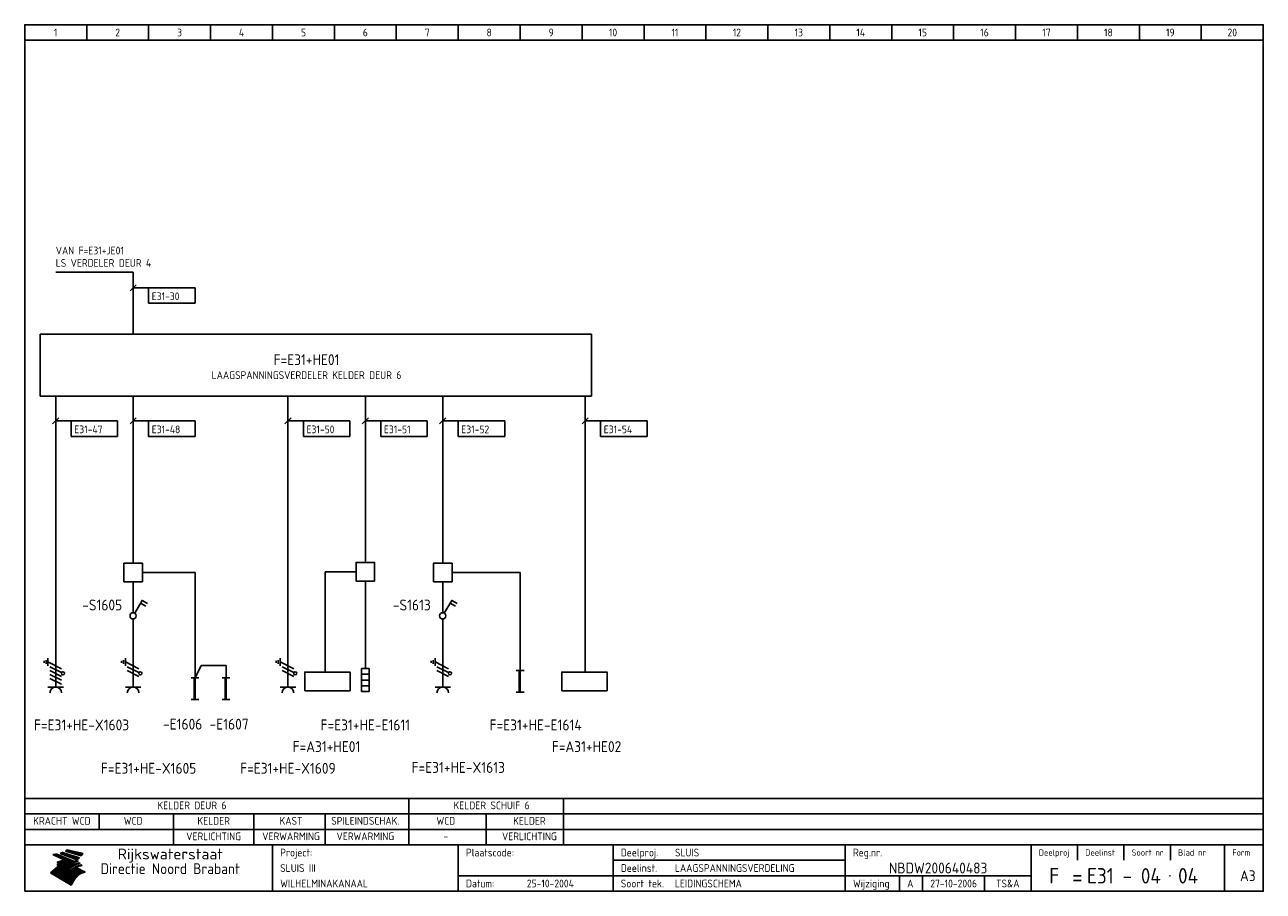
# Model space of a CAD drawing. Extents: x 10 to 410, y 10 to 290.
import ezdxf
from ezdxf.enums import TextEntityAlignment as Align

# ---------------------------------------------------------------- set-up
doc = ezdxf.new("R2010")
doc.units = 0
doc.header["$LTSCALE"] = 15
doc.header["$MEASUREMENT"] = 0
doc.layers.get('0').update_dxf_attribs({"linetype": 'CONTINUOUS'})
for name, color, linetype in [('0-25', 7, 'CONTINUOUS'), ('0-35', 2, 'CONTINUOUS'), ('0-50', 3, 'CONTINUOUS'), ('B-25', 7, 'CONTINUOUS'), ('B-35', 2, 'CONTINUOUS'), ('S-25', 7, 'CONTINUOUS')]:
    doc.layers.add(name, color=color, linetype=linetype)
doc.styles.add('ISO', font='iso.shx')
doc.styles.get("Standard").update_dxf_attribs({"font": 'iso.shx'})

# ---------------------------------------------------------------- blocks, each defined once
blk = doc.blocks.new('0303B2C')
at = {"layer": '0-25'}
for p, q in [((0, -10), (0, 0)), ((-3.75, -2.19), (-3.75, -1.56)), ((-3.12, -1.25), (-3.12, -2.5)), ((-2.5, -3.12), (-2.5, -0.62)), ((-2.5, -1.88), (1.88, -4.06)), ((-1.88, -3.44), (1.88, -5.31)), ((-1.88, -4.69), (1.88, -6.56)), ((-1.88, -5.94), (1.88, -7.81)), ((-1.88, -7.19), (1.88, -9.06)), ((-2.5, -10), (2.5, -10))]:
    blk.add_line(p, q, dxfattribs=at)
blk.add_circle((2.32, -5.54), 0.5, dxfattribs=at)
blk.add_arc((0, -11.88), 1.88, 0, 180, dxfattribs=at)
at = {"layer": '0-25', "style": 'ISO'}
blk.add_attdef('GR', (5, -15), '', height=2.5, dxfattribs=at)
at = {"layer": '0-35', "style": 'ISO'}
blk.add_attdef('KT', (5, -11), '', height=3.5, dxfattribs=at)
blk = doc.blocks.new('0301B5')
at = {"layer": 'S-25'}
for p, q in [((15, 0), (0, 0)), ((0, 0), (0, -5)), ((15, -5), (15, 0)), ((0, -5), (15, -5))]:
    blk.add_line(p, q, dxfattribs=at)
at = {"layer": 'B-25', "style": 'ISO'}
blk.add_attdef('KA', (1, -4), '', height=2.5, dxfattribs=at)
blk = doc.blocks.new('0303B4C')
at = {"layer": '0-25'}
for p, q in [((0, -10), (0, 0)), ((-3.75, -2.19), (-3.75, -1.56)), ((-3.12, -1.25), (-3.12, -2.5)), ((-2.5, -3.12), (-2.5, -0.62)), ((-2.5, -1.88), (1.88, -4.06)), ((-1.88, -3.44), (1.88, -5.31)), ((-1.88, -4.69), (1.88, -6.56)), ((-2.5, -10), (2.5, -10))]:
    blk.add_line(p, q, dxfattribs=at)
blk.add_circle((2.32, -5.54), 0.5, dxfattribs=at)
blk.add_arc((0, -11.88), 1.88, 0, 180, dxfattribs=at)
at = {"layer": '0-25', "style": 'ISO'}
blk.add_attdef('GR', (5, -15), '', height=2.5, dxfattribs=at)
at = {"layer": '0-35', "style": 'ISO'}
blk.add_attdef('KT', (5, -11), '', height=3.5, dxfattribs=at)
blk = doc.blocks.new('040112C')
at = {"layer": '0-25'}
for p, q in [((-1.25, -7.5), (-1.25, 0)), ((-1.25, 0), (1.25, 0)), ((1.25, 0), (1.25, -7.5)), ((-1.25, -1.875), (1.25, -1.875)), ((-1.25, -3.75), (1.25, -3.75)), ((-1.25, -5.625), (1.25, -5.625)), ((1.25, -7.5), (-1.25, -7.5))]:
    blk.add_line(p, q, dxfattribs=at)
at = {"layer": '0-25', "style": 'ISO'}
blk.add_attdef('OM1', (3, -8), '', height=2.5, dxfattribs=at)
at = {"layer": '0-35', "style": 'ISO'}
blk.add_attdef('KT', (3, -4), '', height=3.5, dxfattribs=at)
blk = doc.blocks.new('KADERA3')
at = {"layer": '0-25'}
for p, q in [((30, 285), (30, 290)), ((50, 285), (50, 290)), ((70, 285), (70, 290)), ((90, 285), (90, 290)), ((110, 285), (110, 290)), ((130, 285), (130, 290)), ((150, 285), (150, 290)), ((170, 285), (170, 290)), ((190, 285), (190, 290)), ((210, 285), (210, 290)), ((230, 285), (230, 290)), ((250, 285), (250, 290)), ((270, 285), (270, 290)), ((290, 285), (290, 290)), ((310, 285), (310, 290)), ((330, 285), (330, 290)), ((350, 285), (350, 290)), ((370, 285), (370, 290)), ((390, 285), (390, 290)), ((10, 285), (410, 285)), ((410, 35), (10, 35)), ((410, 30), (10, 30)), ((350, 25), (350, 20)), ((365, 25), (365, 20)), ((380, 25), (380, 20)), ((200, 20), (275, 20)), ((150, 15), (335, 15)), ((292.5, 15), (292.5, 10)), ((300, 15), (300, 10)), ((320, 15), (320, 10))]:
    blk.add_line(p, q, dxfattribs=at)
at = {"layer": '0-25', "color": 7}
for p, q in [((19.1, 21.89), (25.12, 19)), ((19.1, 21.89), (25.12, 19)), ((19.17, 21.86), (20.7, 21.86)), ((19.29, 21.8), (20.83, 21.8)), ((19.4, 21.75), (20.96, 21.75)), ((19.52, 21.69), (21.09, 21.69)), ((19.64, 21.63), (21.22, 21.63)), ((19.74, 21.92), (20.56, 21.92)), ((19.75, 21.58), (21.36, 21.58)), ((19.87, 21.52), (21.49, 21.52)), ((19.99, 21.47), (21.62, 21.47)), ((20.11, 21.41), (21.75, 21.41)), ((20.22, 21.35), (21.88, 21.35)), ((20.25, 21.97), (20.43, 21.97)), ((20.34, 21.3), (22.02, 21.3)), ((20.38, 21.99), (26.02, 19.59)), ((20.38, 21.99), (26.02, 19.59)), ((20.46, 21.24), (22.15, 21.24)), ((20.57, 21.18), (22.28, 21.18)), ((20.69, 21.13), (22.41, 21.13)), ((20.81, 21.07), (22.55, 21.07)), ((20.92, 21.02), (22.68, 21.02)), ((21.04, 20.96), (22.81, 20.96)), ((21.16, 20.9), (22.94, 20.9)), ((21.27, 20.85), (23.07, 20.85)), ((21.39, 20.79), (23.21, 20.79)), ((21.47, 22.25), (26.83, 20.19)), ((21.47, 22.25), (26.83, 20.19)), ((21.49, 22.25), (23.07, 22.25)), ((21.51, 20.73), (23.34, 20.73)), ((21.6, 22.2), (23.25, 22.2)), ((21.63, 20.68), (23.47, 20.68)), ((21.65, 22.31), (22.89, 22.31)), ((21.74, 20.62), (23.6, 20.62)), ((21.75, 22.14), (23.42, 22.14)), ((21.8, 22.37), (22.71, 22.37)), ((21.86, 20.57), (23.73, 20.57)), ((21.9, 22.08), (23.6, 22.08)), ((21.94, 22.42), (22.53, 22.42)), ((21.98, 20.51), (23.87, 20.51)), ((22.04, 22.03), (23.78, 22.03)), ((22.06, 22.48), (22.36, 22.48)), ((22.09, 20.45), (24, 20.45)), ((22.18, 22.53), (27.65, 20.8)), ((22.18, 22.53), (27.65, 20.8)), ((22.19, 21.97), (23.96, 21.97)), ((22.21, 20.4), (24.13, 20.4)), ((22.33, 20.34), (24.26, 20.34)), ((22.34, 21.92), (24.13, 21.92)), ((22.37, 20), (23.08, 20)), ((22.44, 20.28), (24.4, 20.28)), ((22.48, 21.86), (24.31, 21.86)), ((22.49, 20.06), (23.04, 20.06)), ((22.56, 20.23), (24.53, 20.23)), ((22.61, 20.12), (22.93, 20.12)), ((22.63, 21.8), (24.49, 21.8)), ((22.68, 20.17), (24.66, 20.17)), ((22.71, 20.17), (22.82, 20.17)), ((23.11, 20.02), (22.77, 20.2)), ((23.11, 20.02), (22.77, 20.2)), ((22.78, 21.75), (24.67, 21.75)), ((22.79, 20.12), (24.79, 20.12)), ((22.91, 20.06), (24.92, 20.06)), ((22.92, 21.69), (24.85, 21.69)), ((23.03, 20), (25.06, 20)), ((23.07, 21.63), (25.02, 21.63)), ((23.14, 22.99), (28.22, 21.46)), ((23.14, 22.99), (28.22, 21.46)), ((23.15, 22.98), (25.33, 22.98)), ((23.22, 21.58), (25.2, 21.58)), ((23.23, 23.04), (25.09, 23.04)), ((23.32, 23.1), (24.84, 23.1)), ((23.34, 22.93), (25.57, 22.93)), ((23.36, 21.52), (25.38, 21.52)), ((23.4, 23.15), (24.6, 23.15)), ((23.49, 23.21), (24.36, 23.21)), ((23.51, 21.47), (25.56, 21.47)), ((23.52, 22.87), (25.81, 22.87)), ((23.57, 23.27), (24.12, 23.27)), ((23.64, 23.32), (23.87, 23.32)), ((23.66, 21.41), (25.74, 21.41)), ((23.7, 23.36), (28.82, 22.17)), ((23.7, 23.36), (28.82, 22.17)), ((23.71, 22.82), (26.06, 22.82)), ((23.8, 21.35), (25.91, 21.35)), ((23.9, 22.76), (26.3, 22.76)), ((23.95, 21.3), (26.09, 21.3)), ((24.09, 22.7), (26.54, 22.7)), ((24.09, 21.24), (26.27, 21.24)), ((24.24, 21.18), (26.45, 21.18)), ((24.27, 22.65), (26.78, 22.65)), ((24.39, 21.13), (26.62, 21.13)), ((24.46, 22.59), (27.03, 22.59)), ((24.53, 21.07), (26.8, 21.07)), ((24.65, 22.53), (27.27, 22.53)), ((24.68, 21.02), (26.98, 21.02)), ((24.83, 20.96), (27.16, 20.96)), ((24.84, 22.48), (27.51, 22.48)), ((24.97, 20.9), (27.34, 20.9)), ((25.02, 22.42), (27.75, 22.42)), ((25.12, 20.85), (27.51, 20.85)), ((25.21, 22.37), (28, 22.37)), ((25.27, 20.79), (27.63, 20.79)), ((25.4, 22.31), (28.24, 22.31)), ((25.41, 20.73), (27.57, 20.73)), ((25.56, 20.68), (27.51, 20.68)), ((25.58, 22.25), (28.48, 22.25)), ((25.71, 20.62), (27.44, 20.62)), ((25.77, 22.2), (28.72, 22.2)), ((25.85, 20.57), (27.37, 20.57)), ((25.96, 22.14), (28.79, 22.14)), ((26, 20.51), (27.29, 20.51)), ((26.15, 22.08), (28.75, 22.08)), ((26.15, 20.45), (27.22, 20.45)), ((26.29, 20.4), (27.14, 20.4)), ((26.33, 22.03), (28.71, 22.03)), ((26.44, 20.34), (27.06, 20.34)), ((26.52, 21.97), (28.66, 21.97)), ((26.59, 20.28), (26.97, 20.28)), ((26.71, 21.92), (28.62, 21.92)), ((26.73, 20.23), (26.89, 20.23)), ((26.9, 21.86), (28.57, 21.86)), ((27.08, 21.8), (28.52, 21.8)), ((27.27, 21.75), (28.48, 21.75)), ((27.46, 21.69), (28.43, 21.69)), ((27.65, 21.63), (28.38, 21.63)), ((27.83, 21.58), (28.33, 21.58)), ((28.02, 21.52), (28.28, 21.52)), ((28.21, 21.47), (28.22, 21.47)), ((20.58, 17.88), (18.3, 16)), ((20.58, 17.88), (18.3, 16)), ((24.94, 11.97), (18.3, 16)), ((24.94, 11.97), (18.3, 16)), ((18.31, 16.01), (20.96, 16.01)), ((18.38, 16.07), (21.46, 16.07)), ((18.45, 16.12), (21.88, 16.12)), ((18.52, 16.18), (22.15, 16.18)), ((18.59, 16.23), (22.38, 16.23)), ((18.65, 16.29), (22.58, 16.29)), ((18.72, 16.35), (22.75, 16.35)), ((18.79, 16.4), (22.91, 16.4)), ((18.86, 16.46), (20.6, 16.46)), ((18.93, 16.52), (20.6, 16.52)), ((18.99, 16.57), (20.6, 16.57)), ((19.06, 16.63), (20.6, 16.63)), ((19.13, 16.68), (20.6, 16.68)), ((19.2, 16.74), (20.6, 16.74)), ((19.27, 16.8), (20.6, 16.8)), ((19.33, 16.85), (21.07, 16.85)), ((19.4, 16.91), (21.55, 16.91)), ((19.47, 16.97), (21.88, 16.97)), ((19.54, 17.02), (22.13, 17.02)), ((19.61, 17.08), (22.34, 17.08)), ((19.67, 17.13), (20.6, 17.13)), ((19.74, 17.19), (20.6, 17.19)), ((19.81, 17.25), (20.6, 17.25)), ((19.88, 17.3), (20.6, 17.3)), ((19.95, 17.36), (20.6, 17.36)), ((20.01, 17.42), (20.6, 17.42)), ((20.08, 17.47), (20.93, 17.47)), ((20.15, 17.53), (21.26, 17.53)), ((20.22, 17.58), (21.51, 17.58)), ((20.29, 17.64), (21.72, 17.64)), ((20.35, 17.7), (21.9, 17.7)), ((20.42, 17.75), (22.07, 17.75)), ((20.49, 17.81), (22.22, 17.81)), ((20.56, 17.87), (22.36, 17.87)), ((20.6, 19.11), (20.58, 19.51)), ((20.6, 19.11), (20.58, 19.51)), ((20.58, 19.5), (22.09, 19.5)), ((20.58, 19.44), (21.95, 19.44)), ((20.59, 19.38), (21.79, 19.38)), ((20.59, 19.33), (21.62, 19.33)), ((20.59, 19.27), (21.42, 19.27)), ((20.6, 19.22), (21.2, 19.22)), ((20.6, 19.16), (20.93, 19.16)), ((20.6, 19.11), (20.69, 19.12)), ((20.6, 19.11), (20.69, 19.12)), ((20.6, 18.79), (20.77, 18.81)), ((20.6, 18.79), (20.77, 18.81)), ((20.6, 18.29), (20.6, 18.79)), ((20.6, 18.29), (20.6, 18.79)), ((20.6, 18.77), (22.46, 18.77)), ((20.6, 18.71), (22.33, 18.71)), ((20.6, 18.65), (22.19, 18.65)), ((20.6, 18.6), (22.04, 18.6)), ((20.6, 18.54), (21.87, 18.54)), ((20.6, 18.48), (21.68, 18.48)), ((20.6, 18.43), (21.46, 18.43)), ((20.6, 18.37), (21.21, 18.37)), ((20.6, 18.32), (20.87, 18.32)), ((20.6, 18.29), (20.88, 18.32)), ((20.6, 18.29), (20.88, 18.32)), ((20.6, 17.88), (20.86, 17.91)), ((20.6, 17.88), (20.86, 17.91)), ((20.6, 17.43), (20.97, 17.48)), ((20.6, 17.43), (20.97, 17.48)), ((20.6, 17.43), (20.6, 17.09)), ((20.6, 17.43), (20.6, 17.09)), ((20.6, 17.09), (21.26, 17.16)), ((20.6, 17.09), (21.26, 17.16)), ((20.6, 16.8), (21.37, 16.89)), ((20.6, 16.8), (21.37, 16.89)), ((20.6, 16.8), (20.6, 16.45)), ((20.6, 16.8), (20.6, 16.45)), ((20.6, 16.45), (21.56, 16.56)), ((20.6, 16.45), (21.56, 16.56)), ((20.6, 15.97), (21.67, 16.09)), ((20.6, 15.97), (21.67, 16.09)), ((20.7, 16.46), (23.06, 16.46)), ((20.9, 19.55), (22.23, 19.55)), ((20.9, 18.82), (22.59, 18.82)), ((20.98, 17.92), (22.5, 17.92)), ((21.02, 17.13), (22.53, 17.13)), ((21.19, 19.61), (22.35, 19.61)), ((21.2, 16.52), (23.2, 16.52)), ((21.32, 18.88), (22.71, 18.88)), ((21.32, 17.98), (22.62, 17.98)), ((21.42, 19.67), (22.47, 19.67)), ((21.47, 17.19), (22.7, 17.19)), ((21.59, 18.03), (22.74, 18.03)), ((21.61, 18.93), (22.82, 18.93)), ((21.62, 19.72), (22.59, 19.72)), ((21.72, 16.57), (23.32, 16.57)), ((21.77, 17.25), (22.85, 17.25)), ((21.8, 19.78), (22.69, 19.78)), ((21.8, 18.09), (22.85, 18.09)), ((21.84, 18.99), (22.92, 18.99)), ((21.96, 19.83), (22.79, 19.83)), ((21.99, 18.15), (22.95, 18.15)), ((22.01, 17.3), (22.99, 17.3)), ((22.03, 19.05), (23.03, 19.05)), ((22.1, 16.63), (23.44, 16.63)), ((22.11, 19.89), (22.89, 19.89)), ((22.16, 18.2), (23.05, 18.2)), ((22.21, 19.1), (23.12, 19.1)), ((22.21, 17.36), (23.12, 17.36)), ((22.24, 19.95), (22.99, 19.95)), ((22.31, 18.26), (23.15, 18.26)), ((22.36, 19.16), (23.22, 19.16)), ((22.38, 16.68), (23.56, 16.68)), ((22.39, 17.42), (23.24, 17.42)), ((22.45, 18.32), (23.24, 18.32)), ((22.51, 19.22), (23.3, 19.22)), ((22.56, 17.47), (23.36, 17.47)), ((22.59, 18.37), (23.33, 18.37)), ((22.6, 16.74), (23.66, 16.74)), ((22.64, 19.27), (23.39, 19.27)), ((22.71, 18.43), (23.42, 18.43)), ((22.71, 17.53), (23.47, 17.53)), ((22.77, 19.33), (23.47, 19.33)), ((22.79, 16.8), (23.77, 16.8)), ((22.83, 18.48), (23.5, 18.48)), ((22.84, 17.58), (23.57, 17.58)), ((22.89, 19.38), (23.55, 19.38)), ((22.94, 18.54), (23.58, 18.54)), ((22.96, 16.85), (23.86, 16.85)), ((22.97, 17.64), (23.67, 17.64)), ((23, 19.44), (23.63, 19.44)), ((23.04, 18.6), (23.66, 18.6)), ((23.1, 19.5), (23.72, 19.5)), ((23.1, 17.7), (23.77, 17.7)), ((23.12, 16.91), (23.96, 16.91)), ((23.14, 18.65), (23.74, 18.65)), ((23.15, 19.95), (25.19, 19.95)), ((23.21, 19.55), (23.8, 19.55)), ((23.21, 17.75), (23.86, 17.75)), ((23.21, 16.01), (28.9, 16.01)), ((23.24, 18.71), (23.82, 18.71)), ((23.26, 19.89), (25.32, 19.89)), ((23.26, 16.97), (24.05, 16.97)), ((23.3, 19.61), (23.88, 19.61)), ((23.32, 17.81), (23.95, 17.81)), ((23.33, 18.77), (23.91, 18.77)), ((23.37, 16.07), (29.08, 16.07)), ((23.38, 19.83), (25.45, 19.83)), ((23.39, 19.67), (23.81, 19.67)), ((23.39, 17.02), (24.14, 17.02)), ((23.42, 18.82), (23.99, 18.82)), ((23.42, 17.87), (24.03, 17.87)), ((23.45, 19.7), (23.58, 19.79)), ((23.45, 19.7), (23.58, 19.79)), ((23.48, 19.72), (23.7, 19.72)), ((23.5, 19.78), (25.58, 19.78)), ((23.51, 18.88), (24.07, 18.88)), ((23.51, 16.12), (29.27, 16.12)), ((23.52, 17.92), (24.11, 17.92)), ((23.52, 17.08), (24.22, 17.08)), ((23.54, 18.9), (24.3, 19.42)), ((23.54, 18.9), (24.3, 19.42)), ((23.56, 19.78), (23.59, 19.78)), ((23.56, 19.39), (23.9, 19.62)), ((23.56, 19.39), (23.9, 19.62)), ((23.58, 19.79), (23.9, 19.62)), ((23.58, 19.79), (23.9, 19.62)), ((23.59, 18.93), (24.15, 18.93)), ((23.61, 19.72), (25.72, 19.72)), ((23.62, 17.98), (24.2, 17.98)), ((23.63, 17.13), (24.3, 17.13)), ((23.65, 18.59), (24.62, 19.25)), ((23.65, 18.59), (24.62, 19.25)), ((29.41, 16.17), (23.65, 16.17)), ((23.67, 18.99), (24.23, 18.99)), ((23.71, 18.03), (24.28, 18.03)), ((23.73, 19.67), (25.85, 19.67)), ((23.75, 19.05), (24.32, 19.05)), ((23.75, 17.19), (24.38, 17.19)), ((23.77, 16.23), (29.47, 16.23)), ((23.79, 18.09), (24.36, 18.09)), ((23.83, 19.1), (24.4, 19.1)), ((23.85, 19.61), (25.98, 19.61)), ((23.85, 17.25), (24.46, 17.25)), ((23.88, 18.15), (24.44, 18.15)), ((23.89, 16.29), (29.36, 16.29)), ((23.92, 19.16), (24.48, 19.16)), ((23.94, 18.19), (25.23, 19.07)), ((23.94, 18.19), (25.23, 19.07)), ((23.95, 17.3), (24.55, 17.3)), ((23.96, 19.55), (25.96, 19.55)), ((23.96, 18.2), (24.53, 18.2)), ((24, 19.22), (24.56, 19.22)), ((24, 16.35), (29.24, 16.35)), ((24.04, 18.26), (24.61, 18.26)), ((24.05, 17.36), (24.63, 17.36)), ((24.06, 17.88), (25.34, 18.76)), ((24.06, 17.88), (25.34, 18.76)), ((24.08, 19.5), (25.88, 19.5)), ((24.08, 19.27), (24.58, 19.27)), ((24.11, 16.4), (29.13, 16.4)), ((24.13, 18.32), (24.69, 18.32)), ((24.14, 17.42), (24.71, 17.42)), ((24.16, 19.33), (24.47, 19.33)), ((24.2, 19.44), (25.79, 19.44)), ((24.21, 18.37), (24.77, 18.37)), ((24.21, 16.46), (29.02, 16.46)), ((24.23, 17.47), (24.79, 17.47)), ((24.24, 17.48), (25.52, 18.36)), ((24.24, 17.48), (25.52, 18.36)), ((24.25, 19.38), (24.36, 19.38)), ((24.29, 18.43), (24.85, 18.43)), ((24.3, 19.42), (24.62, 19.25)), ((24.3, 19.42), (24.62, 19.25)), ((24.31, 19.38), (25.71, 19.38)), ((24.31, 17.53), (24.87, 17.53)), ((24.31, 16.52), (28.91, 16.52)), ((24.35, 17.17), (25.64, 18.05)), ((24.35, 17.17), (25.64, 18.05)), ((24.37, 18.48), (24.94, 18.48)), ((24.39, 17.58), (24.96, 17.58)), ((24.4, 16.57), (28.79, 16.57)), ((24.43, 19.33), (25.62, 19.33)), ((24.45, 18.54), (25.02, 18.54)), ((24.47, 17.64), (25.04, 17.64)), ((24.49, 16.63), (28.68, 16.63)), ((24.54, 18.6), (25.1, 18.6)), ((24.55, 19.27), (25.54, 19.27)), ((24.56, 17.7), (25.12, 17.7)), ((24.57, 16.68), (28.57, 16.68)), ((24.62, 18.65), (25.18, 18.65)), ((24.63, 16.72), (25.91, 17.6)), ((24.63, 16.72), (25.91, 17.6)), ((24.64, 17.75), (25.2, 17.75)), ((24.66, 16.74), (28.45, 16.74)), ((24.67, 19.22), (25.45, 19.22)), ((24.7, 18.71), (25.27, 18.71)), ((24.72, 17.81), (25.29, 17.81)), ((24.74, 16.8), (28.34, 16.8)), ((24.78, 19.16), (25.37, 19.16)), ((24.78, 18.77), (25.34, 18.77)), ((24.8, 17.87), (25.37, 17.87)), ((24.82, 16.85), (28.23, 16.85)), ((24.87, 18.82), (25.4, 18.82)), ((24.89, 17.92), (25.45, 17.92)), ((24.9, 19.1), (25.28, 19.1)), ((24.9, 16.91), (28.11, 16.91)), ((24.95, 18.88), (25.45, 18.88)), ((24.97, 17.98), (25.53, 17.98)), ((24.99, 16.97), (28, 16.97)), ((25.02, 19.05), (25.2, 19.05)), ((25.03, 18.93), (25.51, 18.93)), ((25.05, 18.03), (25.61, 18.03)), ((25.07, 17.02), (27.89, 17.02)), ((25.11, 18.99), (25.57, 18.99)), ((26.02, 19.59), (25.12, 19)), ((26.02, 19.59), (25.12, 19)), ((25.13, 18.09), (25.68, 18.09)), ((25.15, 17.08), (27.77, 17.08)), ((25.19, 19.05), (25.63, 19.05)), ((25.21, 18.15), (25.75, 18.15)), ((25.23, 17.13), (27.66, 17.13)), ((25.26, 19.1), (25.7, 19.1)), ((25.3, 18.2), (25.82, 18.2)), ((25.31, 17.19), (27.55, 17.19)), ((25.33, 19.16), (25.77, 19.16)), ((25.38, 18.26), (25.89, 18.26)), ((25.39, 19.22), (25.85, 19.22)), ((25.4, 17.25), (27.43, 17.25)), ((25.46, 18.32), (25.97, 18.32)), ((25.47, 19.27), (25.93, 19.27)), ((25.48, 17.3), (27.32, 17.3)), ((25.54, 19.33), (26.03, 19.33)), ((25.54, 18.37), (26.06, 18.37)), ((25.56, 17.36), (27.21, 17.36)), ((25.62, 18.43), (26.14, 18.43)), ((25.63, 19.38), (26.13, 19.38)), ((25.64, 17.42), (27.1, 17.42)), ((25.7, 18.48), (26.24, 18.48)), ((25.72, 19.44), (26.24, 19.44)), ((25.73, 17.47), (26.98, 17.47)), ((25.79, 18.54), (26.34, 18.54)), ((25.81, 17.53), (26.87, 17.53)), ((25.82, 19.5), (26.36, 19.5)), ((25.89, 18.6), (26.46, 18.6)), ((25.89, 17.58), (26.76, 17.58)), ((25.93, 19.55), (26.53, 19.55)), ((25.96, 17.64), (26.64, 17.64)), ((25.99, 18.65), (26.58, 18.65)), ((26.04, 17.7), (26.59, 17.7)), ((26.06, 19.61), (26.85, 19.61)), ((26.1, 18.71), (26.72, 18.71)), ((26.12, 17.75), (26.67, 17.75)), ((26.2, 17.81), (26.76, 17.81)), ((26.21, 19.67), (27.23, 19.67)), ((26.23, 18.77), (26.89, 18.77)), ((26.29, 17.87), (26.86, 17.87)), ((26.37, 18.82), (27.09, 18.82)), ((26.39, 17.92), (26.97, 17.92)), ((26.44, 19.72), (27.18, 19.72)), ((26.49, 17.98), (27.09, 17.98)), ((26.53, 18.88), (27.34, 18.88)), ((26.56, 17.68), (29.54, 16.2)), ((26.56, 17.68), (29.54, 16.2)), ((26.6, 18.03), (27.22, 18.03)), ((26.72, 18.09), (27.38, 18.09)), ((26.73, 18.93), (27.66, 18.93)), ((26.85, 18.15), (27.56, 18.15)), ((26.99, 18.99), (27.9, 18.99)), ((27, 18.2), (27.8, 18.2)), ((27.13, 19.78), (27.25, 19.64)), ((27.13, 19.78), (27.25, 19.64)), ((27.18, 18.26), (28.13, 18.26)), ((27.26, 19.05), (27.84, 19.05)), ((27.39, 18.32), (28.47, 18.32)), ((27.7, 18.37), (28.49, 18.37)), ((27.78, 19.1), (27.93, 18.96)), ((27.78, 19.1), (27.93, 18.96)), ((28, 18.43), (28.44, 18.43)), ((28.29, 15.83), (29.54, 16.2)), ((28.29, 15.83), (29.54, 16.2)), ((28.39, 18.48), (28.54, 18.32)), ((28.39, 18.48), (28.54, 18.32)), ((29.54, 16.2), (29.45, 16.17)), ((29.54, 16.2), (29.45, 16.17)), ((29.46, 16.18), (29.47, 16.18)), ((18.38, 15.95), (20.6, 15.95)), ((18.47, 15.9), (20.6, 15.9)), ((18.57, 15.84), (20.6, 15.84)), ((18.66, 15.78), (20.6, 15.78)), ((18.75, 15.73), (20.6, 15.73)), ((18.85, 15.67), (20.6, 15.67)), ((18.94, 15.62), (20.6, 15.62)), ((19.03, 15.56), (27.83, 15.56)), ((19.12, 15.5), (27.75, 15.5)), ((19.22, 15.45), (27.66, 15.45)), ((19.31, 15.39), (27.58, 15.39)), ((19.4, 15.33), (27.5, 15.33)), ((19.49, 15.28), (27.43, 15.28)), ((19.59, 15.22), (27.36, 15.22)), ((19.68, 15.17), (27.29, 15.17)), ((19.77, 15.11), (27.22, 15.11)), ((19.86, 15.05), (27.15, 15.05)), ((19.96, 15), (27.09, 15)), ((20.05, 14.94), (27.02, 14.94)), ((20.14, 14.88), (26.96, 14.88)), ((20.24, 14.83), (26.9, 14.83)), ((20.33, 14.77), (26.84, 14.77)), ((20.42, 14.72), (26.79, 14.72)), ((20.51, 14.66), (26.73, 14.66)), ((20.6, 15.97), (20.6, 15.58)), ((20.6, 15.97), (20.6, 15.58)), ((20.6, 15.58), (21.95, 15.73)), ((20.6, 15.58), (21.95, 15.73)), ((20.61, 14.6), (26.68, 14.6)), ((20.7, 14.55), (26.62, 14.55)), ((20.79, 14.49), (26.57, 14.49)), ((20.88, 14.43), (26.52, 14.43)), ((20.94, 15.62), (27.92, 15.62)), ((20.98, 14.38), (26.47, 14.38)), ((21.07, 14.32), (26.42, 14.32)), ((21.16, 14.27), (26.38, 14.27)), ((21.25, 14.21), (26.33, 14.21)), ((21.35, 14.15), (26.29, 14.15)), ((21.44, 14.1), (26.24, 14.1)), ((21.45, 15.67), (28.01, 15.67)), ((21.53, 14.04), (26.2, 14.04)), ((21.63, 13.98), (26.16, 13.98)), ((21.72, 13.93), (26.12, 13.93)), ((21.81, 13.87), (26.08, 13.87)), ((21.9, 13.82), (26.04, 13.82)), ((21.96, 15.73), (28.11, 15.73)), ((22, 13.76), (26, 13.76)), ((22.09, 13.7), (25.96, 13.7)), ((22.18, 13.65), (25.93, 13.65)), ((22.27, 13.59), (25.89, 13.59)), ((22.34, 15.78), (28.21, 15.78)), ((22.37, 13.53), (25.86, 13.53)), ((22.46, 13.48), (25.82, 13.48)), ((22.55, 13.42), (25.79, 13.42)), ((22.62, 15.84), (28.33, 15.84)), ((22.65, 13.37), (25.76, 13.37)), ((22.74, 13.31), (25.73, 13.31)), ((22.83, 13.25), (25.69, 13.25)), ((22.84, 15.9), (28.52, 15.9)), ((22.92, 13.2), (25.66, 13.2)), ((23.02, 13.14), (25.63, 13.14)), ((23.04, 15.95), (28.71, 15.95)), ((23.11, 13.08), (25.59, 13.08)), ((23.2, 13.03), (25.56, 13.03)), ((23.29, 12.97), (25.53, 12.97)), ((23.39, 12.92), (25.5, 12.92)), ((23.48, 12.86), (25.46, 12.86)), ((23.57, 12.8), (25.43, 12.8)), ((23.66, 12.75), (25.4, 12.75)), ((23.76, 12.69), (25.36, 12.69)), ((23.85, 12.63), (25.33, 12.63)), ((23.94, 12.58), (25.3, 12.58)), ((24.04, 12.52), (25.26, 12.52)), ((24.13, 12.47), (25.23, 12.47)), ((24.22, 12.41), (25.2, 12.41)), ((24.31, 12.35), (25.17, 12.35)), ((24.41, 12.3), (25.13, 12.3)), ((24.5, 12.24), (25.1, 12.24)), ((24.59, 12.18), (25.07, 12.18)), ((24.68, 12.13), (25.03, 12.13)), ((24.78, 12.07), (25, 12.07)), ((24.87, 12.02), (24.97, 12.02)), ((24.94, 11.97), (25.81, 13.45)), ((24.94, 11.97), (25.81, 13.45))]:
    blk.add_line(p, q, dxfattribs=at)
for centre, radius, start, end in [((19.15, 29.7), 7.8, 269.6055, 279.0886), ((19.15, 29.7), 7.8, 269.6055, 279.0886), ((19.93, 25.38), 5.91, 276.3402, 298.7463), ((19.93, 25.38), 5.91, 276.3402, 298.7463), ((19.84, 25.09), 6.03, 278.129, 302.868), ((19.84, 25.09), 6.03, 278.129, 302.868), ((19.84, 27.26), 5.27, 288.0217, 296.3084), ((19.84, 27.26), 5.27, 288.0217, 296.3084), ((20.49, 27.56), 5.28, 300.0654, 307.393), ((20.49, 27.56), 5.28, 300.0654, 307.393), ((24.11, 24.7), 5.26, 301.1147, 312.2814), ((24.11, 24.7), 5.26, 301.1147, 312.2814), ((21.95, 27.32), 8.59, 316.9248, 323.1399), ((21.95, 27.32), 8.59, 316.9248, 323.1399), ((20.21, 23.78), 5.91, 273.6149, 304.3803), ((20.21, 23.78), 5.91, 273.6149, 304.3803), ((20.35, 24.56), 5.76, 274.164, 302.5474), ((20.35, 24.56), 5.76, 274.164, 302.5474), ((20.05, 24.28), 6.02, 277.9472, 305.7139), ((20.05, 24.28), 6.02, 277.9472, 305.7139), ((20.04, 23.49), 6.09, 278.8115, 306.4242), ((20.04, 23.49), 6.09, 278.8115, 306.4242), ((20.53, 23.07), 5.96, 277.0519, 304.973), ((20.53, 23.07), 5.96, 277.0519, 304.973), ((20.72, 22.76), 5.91, 276.3402, 304.3803), ((20.72, 22.76), 5.91, 276.3402, 304.3803), ((21.06, 22.34), 5.81, 274.9043, 303.1745), ((21.06, 22.34), 5.81, 274.9043, 303.1745), ((20.82, 22.06), 6.04, 278.1111, 305.8489), ((20.82, 22.06), 6.04, 278.1111, 305.8489), ((21.3, 21.6), 5.91, 276.3402, 304.3803), ((21.3, 21.6), 5.91, 276.3402, 304.3803), ((27.05, 17.17), 2.63, 107.4286, 133.7799), ((27.05, 17.17), 2.63, 107.4286, 133.7799), ((27.45, 16.91), 2.81, 110.4143, 138.7411), ((27.45, 16.91), 2.81, 110.4143, 138.7411), ((27.57, 15.64), 3.4, 98.1566, 126.9045), ((27.57, 15.64), 3.4, 98.1566, 126.9045), ((27.91, 15.54), 3.39, 100.5835, 132.088), ((27.91, 15.54), 3.39, 100.5835, 132.088), ((28.21, 14.74), 3.67, 95.7581, 128.7216), ((28.21, 14.74), 3.67, 95.7581, 128.7216), ((27.01, 16.84), 2.93, 87.7348, 104.8316), ((27.01, 16.84), 2.93, 87.7348, 104.8316), ((27.37, 15.71), 3.93, 91.7838, 103.2817), ((27.37, 15.71), 3.93, 91.7838, 103.2817), ((28.4, 15.05), 3.21, 96.3886, 125.0052), ((28.4, 15.05), 3.21, 96.3886, 125.0052), ((27.82, 16.31), 2.8, 90.634, 105.1984), ((27.82, 16.31), 2.8, 90.634, 105.1984), ((28.19, 15.04), 3.93, 93.8342, 103.2817), ((28.19, 15.04), 3.93, 93.8342, 103.2817), ((28.58, 15.69), 2.8, 93.8141, 105.1984), ((28.58, 15.69), 2.8, 93.8141, 105.1984), ((28.95, 14.41), 3.93, 96.0135, 103.2817), ((28.95, 14.41), 3.93, 96.0135, 103.2817), ((31.24, 10.26), 6.3, 117.9568, 149.6251), ((31.24, 10.26), 6.3, 117.9568, 149.6251)]:
    blk.add_arc(centre, radius, start, end, dxfattribs=at)
at = {"layer": '0-35'}
for p, q in [((90, 25), (90, 10)), ((150, 25), (150, 10)), ((200, 25), (200, 10)), ((275, 25), (275, 10)), ((335, 25), (335, 10)), ((397.5, 25), (397.5, 10))]:
    blk.add_line(p, q, dxfattribs=at)
at = {"layer": '0-50'}
for p, q in [((10, 25), (410, 25)), ((348.75, 15), (351.25, 15)), ((348.75, 13.5), (351.25, 13.5))]:
    blk.add_line(p, q, dxfattribs=at)
blk.add_lwpolyline([(10, 10), (410, 10), (410, 290), (10, 290)], close=True, dxfattribs=at)
at = {"layer": '0-50', "const_width": 0.25}
blk.add_lwpolyline([(379.75, 15, 1), (380, 15, 1)], format="xyb", close=True, dxfattribs=at)
at = {"layer": '0-25', "style": 'ISO'}
for s, height, p in [('Project:', 2.5, (92.5, 22.5)), ('Plaatscode:', 2.5, (152.5, 22.5)), ('Deelproj.', 2.5, (202.5, 22.5)), ('Reg.nr.', 2.5, (277.5, 22.5)), ('Deelproj', 2, (337.5, 22.5)), ('Deelinst', 2, (352.5, 22.5)), ('Soort nr', 2, (367.5, 22.5)), ('Blad nr', 2, (382.5, 22.5)), ('Form', 2, (400, 22.5)), ('Deelinst.', 2.5, (202.5, 17.5)), ('Datum:', 2.5, (152.5, 12.5)), ('Soort tek.', 2.5, (202.5, 12.5)), ('Wijziging', 2.5, (277.5, 12.5))]:
    blk.add_text(s, height=height, dxfattribs=at).set_placement(p, align=Align.MIDDLE_LEFT)
for tag, p in [('STR1', (20, 287.5)), ('STR2', (40, 287.5)), ('STR3', (60, 287.5)), ('STR4', (80, 287.5)), ('STR5', (100, 287.5)), ('STR6', (120, 287.5)), ('STR7', (140, 287.5)), ('STR8', (160, 287.5)), ('STR9', (180, 287.5)), ('STR10', (200, 287.5)), ('STR11', (220, 287.5)), ('STR12', (240, 287.5)), ('STR13', (260, 287.5)), ('STR14', (280, 287.5)), ('STR15', (300, 287.5)), ('STR16', (320, 287.5)), ('STR17', (340, 287.5)), ('STR18', (360, 287.5)), ('STR19', (380, 287.5)), ('STR20', (400, 287.5)), ('W', (180, 12.5)), ('Z', (310, 12.5)), ('Y', (327.5, 12.5))]:
    blk.add_attdef(tag, text='', height=2.5, dxfattribs=at).set_placement(p, align=Align.MIDDLE)
for tag, p in [('N', (220, 22.5)), ('B', (92.5, 17.5)), ('P', (220, 17.5)), ('C', (92.5, 12.5)), ('U', (220, 12.5)), ('REV', (295, 12.5))]:
    blk.add_attdef(tag, text='', height=2.5, dxfattribs=at).set_placement(p, align=Align.MIDDLE_LEFT)
at = {"layer": '0-35', "style": 'ISO', "width": 1.00614}
blk.add_text('Rijkswaterstaat', height=3.5, dxfattribs=at).set_placement((40, 20.28), (74, 20.28), align=Align.FIT)
at = {"layer": '0-35', "color": 2, "style": 'ISO', "width": 0.948867}
blk.add_text('Directie Noord Brabant', height=3.5, dxfattribs=at).set_placement((34.5, 15.53), (79.5, 15.53), align=Align.FIT)
at = {"layer": '0-35', "style": 'ISO'}
for tag, p in [('X', (178.5, 17.5)), ('FORM', (402.5, 15))]:
    blk.add_attdef(tag, text='', height=3.5, dxfattribs=at).set_placement(p, align=Align.MIDDLE_LEFT)
blk.add_attdef('RNR', text='', height=3.5, dxfattribs=at).set_placement((305, 17.5), align=Align.MIDDLE)
at = {"layer": '0-50', "style": 'ISO'}
for tag, p in [('M', (342.5, 15)), ('O', (365, 15))]:
    blk.add_attdef(tag, text='', height=5, dxfattribs=at).set_placement(p, align=Align.MIDDLE)
blk.add_attdef('Q', text='', height=5, dxfattribs=at).set_placement((382.5, 15), align=Align.MIDDLE_LEFT)

msp = doc.modelspace()

# ---------------------------------------------------------------- linework, layer by layer
for points in [[(123, 110.25), (117, 110.25), (117, 116.25), (123, 116.25)], [(42, 110), (48, 110), (48, 116), (42, 116)], [(142, 110), (148, 110), (148, 116), (142, 116)], [(100.41, 74.81), (115.08, 74.81), (115.08, 80.81), (100.41, 80.81)], [(183.41, 74.81), (198.08, 74.81), (198.08, 80.81), (183.41, 80.81)]]:
    msp.add_lwpolyline(points, close=True)
at = {"layer": '0-25'}
for p, q in [((170, 81.35), (170, 113)), ((168.75, 81.35), (171.25, 81.35)), ((169.69, 74.35), (169.69, 81.35)), ((170, 74.35), (170, 81.35)), ((168.75, 74.35), (171.25, 74.35)), ((410, 40), (10, 40))]:
    msp.add_line(p, q, dxfattribs=at)
at = {"layer": 'S-25'}
for p, q in [((45, 210), (20, 210)), ((45, 190), (45, 210)), ((44, 204), (46, 206)), ((45, 205), (50, 205)), ((15.01, 190), (15.01, 170)), ((15.01, 190), (193, 190)), ((193, 190), (193, 170)), ((15.01, 170), (193, 170)), ((20, 84.5), (20, 170)), ((45, 116), (45, 170)), ((95, 85.97), (95, 170)), ((120, 116.25), (120, 170)), ((145, 116), (145, 170)), ((191, 170), (191, 80.81)), ((19, 161), (21, 163)), ((20, 162), (25, 162)), ((44, 161), (46, 163)), ((45, 162), (50, 162)), ((94, 161), (96, 163)), ((95, 162), (100, 162)), ((119, 161), (121, 163)), ((120, 162), (125, 162)), ((144, 161), (146, 163)), ((145, 162), (150, 162)), ((190, 161), (192, 163)), ((191, 162), (196, 162)), ((48, 113), (65, 113)), ((65, 79), (65, 113)), ((117, 113.25), (107, 113.25)), ((107, 113.25), (107, 80.81)), ((107, 113.25), (107, 80.81)), ((148, 113), (170, 113)), ((45, 100), (45, 110)), ((120, 82), (120, 110.25)), ((145, 100), (145, 110)), ((47.38, 103.13), (49.11, 102.13)), ((147.38, 103.13), (149.11, 102.13)), ((45, 86), (45, 98)), ((145, 86), (145, 98)), ((65, 79), (67, 83)), ((67, 83), (75, 83)), ((75, 79), (75, 83)), ((63.75, 79), (66.25, 79)), ((64.69, 72), (64.69, 79)), ((65, 72), (65, 79)), ((73.75, 79), (76.25, 79)), ((74.69, 72), (74.69, 79)), ((75, 72), (75, 79)), ((63.75, 72), (66.25, 72)), ((73.75, 72), (76.25, 72)), ((134, 40), (134, 25)), ((184, 40), (184, 25)), ((34, 35), (34, 30)), ((58, 35), (58, 25)), ((84, 35), (84, 25)), ((107, 35), (107, 25)), ((159, 35), (159, 25))]:
    msp.add_line(p, q, dxfattribs=at)
for points in [[(45.5, 99.87), (47.88, 103.99), (49.61, 102.99)], [(145.5, 99.87), (147.88, 103.99), (149.61, 102.99)]]:
    msp.add_lwpolyline(points, dxfattribs=at)
for centre in [(45, 99), (145, 99)]:
    msp.add_circle(centre, 1, dxfattribs=at)

# ---------------------------------------------------------------- block references
for p, values in [((50, 205), {'KA': 'E31-30'}), ((25, 162), {'KA': 'E31-47'}), ((50, 162), {'KA': 'E31-48'}), ((100, 162), {'KA': 'E31-50'}), ((125, 162), {'KA': 'E31-51'}), ((150, 162), {'KA': 'E31-52'}), ((196, 162), {'KA': 'E31-54'})]:
    msp.add_blockref('0301B5', p).add_auto_attribs(values)
at = {"layer": '0-25'}
for name, p in [('0303B2C', (20, 85.97)), ('0303B4C', (45, 85.97)), ('0303B4C', (95, 85.97)), ('0303B4C', (145, 85.97)), ('040112C', (120, 82))]:
    msp.add_blockref(name, p, dxfattribs=at)
at = {"layer": 'S-25'}
ref = msp.add_blockref('KADERA3', (0, 0), dxfattribs=at)
ref.add_attrib('B', 'SLUIS III', dxfattribs={"layer": '0-25', "height": 2.5, "style": 'ISO'}).set_placement((92.5, 17.5), align=Align.MIDDLE_LEFT)
ref.add_attrib('C', 'WILHELMINAKANAAL', dxfattribs={"layer": '0-25', "height": 2.5, "style": 'ISO'}).set_placement((92.5, 12.5), align=Align.MIDDLE_LEFT)
ref.add_attrib('N', 'SLUIS', dxfattribs={"layer": '0-25', "height": 2.5, "style": 'ISO'}).set_placement((220, 22.5), align=Align.MIDDLE_LEFT)
ref.add_attrib('P', 'LAAGSPANNINGSVERDELING', dxfattribs={"layer": '0-25', "height": 2.5, "style": 'ISO'}).set_placement((220, 17.5), align=Align.MIDDLE_LEFT)
ref.add_attrib('U', 'LEIDINGSCHEMA', dxfattribs={"layer": '0-25', "height": 2.5, "style": 'ISO'}).set_placement((220, 12.5), align=Align.MIDDLE_LEFT)
ref.add_attrib('M', 'F', dxfattribs={"layer": '0-50', "height": 5, "style": 'ISO'}).set_placement((342.5, 15), align=Align.MIDDLE)
ref.add_attrib('O', 'E31 - 04', dxfattribs={"layer": '0-50', "height": 5, "style": 'ISO'}).set_placement((365, 15), align=Align.MIDDLE)
ref.add_attrib('Q', '04', dxfattribs={"layer": '0-50', "height": 5, "style": 'ISO'}).set_placement((382.5, 15), align=Align.MIDDLE_LEFT)
ref.add_attrib('RNR', 'NBDW200640483', dxfattribs={"layer": '0-35', "height": 3.5, "style": 'ISO'}).set_placement((305, 17.5), align=Align.MIDDLE)
ref.add_attrib('W', '25-10-2004', dxfattribs={"layer": '0-25', "height": 2.5, "style": 'ISO'}).set_placement((179.75, 12.5), align=Align.MIDDLE)
ref.add_attrib('FORM', 'A3', dxfattribs={"layer": '0-35', "height": 3.5, "style": 'ISO'}).set_placement((402.5, 15), align=Align.MIDDLE_LEFT)
ref.add_attrib('REV', 'A', dxfattribs={"layer": '0-25', "height": 2.5, "style": 'ISO'}).set_placement((295, 12.5), align=Align.MIDDLE_LEFT)
ref.add_attrib('Z', '27-10-2006', dxfattribs={"layer": '0-25', "height": 2.5, "style": 'ISO'}).set_placement((310, 12.5), align=Align.MIDDLE)
ref.add_attrib('Y', 'TS&A', dxfattribs={"layer": '0-25', "height": 2.5, "style": 'ISO'}).set_placement((327.5, 12.5), align=Align.MIDDLE)
ref.add_attrib('STR1', '1', dxfattribs={"layer": '0-25', "height": 2.5, "style": 'ISO'}).set_placement((20, 287.5), align=Align.MIDDLE)
ref.add_attrib('STR2', '2', dxfattribs={"layer": '0-25', "height": 2.5, "style": 'ISO'}).set_placement((40, 287.5), align=Align.MIDDLE)
ref.add_attrib('STR3', '3', dxfattribs={"layer": '0-25', "height": 2.5, "style": 'ISO'}).set_placement((60, 287.5), align=Align.MIDDLE)
ref.add_attrib('STR4', '4', dxfattribs={"layer": '0-25', "height": 2.5, "style": 'ISO'}).set_placement((80, 287.5), align=Align.MIDDLE)
ref.add_attrib('STR5', '5', dxfattribs={"layer": '0-25', "height": 2.5, "style": 'ISO'}).set_placement((100, 287.5), align=Align.MIDDLE)
ref.add_attrib('STR6', '6', dxfattribs={"layer": '0-25', "height": 2.5, "style": 'ISO'}).set_placement((120, 287.5), align=Align.MIDDLE)
ref.add_attrib('STR7', '7', dxfattribs={"layer": '0-25', "height": 2.5, "style": 'ISO'}).set_placement((140, 287.5), align=Align.MIDDLE)
ref.add_attrib('STR8', '8', dxfattribs={"layer": '0-25', "height": 2.5, "style": 'ISO'}).set_placement((160, 287.5), align=Align.MIDDLE)
ref.add_attrib('STR9', '9', dxfattribs={"layer": '0-25', "height": 2.5, "style": 'ISO'}).set_placement((180, 287.5), align=Align.MIDDLE)
ref.add_attrib('STR10', '10', dxfattribs={"layer": '0-25', "height": 2.5, "style": 'ISO'}).set_placement((200, 287.5), align=Align.MIDDLE)
ref.add_attrib('STR11', '11', dxfattribs={"layer": '0-25', "height": 2.5, "style": 'ISO'}).set_placement((220, 287.5), align=Align.MIDDLE)
ref.add_attrib('STR12', '12', dxfattribs={"layer": '0-25', "height": 2.5, "style": 'ISO'}).set_placement((240, 287.5), align=Align.MIDDLE)
ref.add_attrib('STR13', '13', dxfattribs={"layer": '0-25', "height": 2.5, "style": 'ISO'}).set_placement((260, 287.5), align=Align.MIDDLE)
ref.add_attrib('STR14', '14', dxfattribs={"layer": '0-25', "height": 2.5, "style": 'ISO'}).set_placement((280, 287.5), align=Align.MIDDLE)
ref.add_attrib('STR15', '15', dxfattribs={"layer": '0-25', "height": 2.5, "style": 'ISO'}).set_placement((300, 287.5), align=Align.MIDDLE)
ref.add_attrib('STR16', '16', dxfattribs={"layer": '0-25', "height": 2.5, "style": 'ISO'}).set_placement((320, 287.5), align=Align.MIDDLE)
ref.add_attrib('STR17', '17', dxfattribs={"layer": '0-25', "height": 2.5, "style": 'ISO'}).set_placement((340, 287.5), align=Align.MIDDLE)
ref.add_attrib('STR18', '18', dxfattribs={"layer": '0-25', "height": 2.5, "style": 'ISO'}).set_placement((360, 287.5), align=Align.MIDDLE)
ref.add_attrib('STR19', '19', dxfattribs={"layer": '0-25', "height": 2.5, "style": 'ISO'}).set_placement((380, 287.5), align=Align.MIDDLE)
ref.add_attrib('STR20', '20', dxfattribs={"layer": '0-25', "height": 2.5, "style": 'ISO'}).set_placement((400, 287.5), align=Align.MIDDLE)

# ---------------------------------------------------------------- texts
at = {"layer": 'B-25'}
for s, p in [('VAN F=E31+JE01', (20, 215.78)), ('LS VERDELER DEUR 4', (20, 211.78))]:
    msp.add_text(s, height=2.5, dxfattribs=at).set_placement(p)
for s, p in [('LAAGSPANNINGSVERDELER KELDER DEUR 6', (101, 176.78)), ('KELDER DEUR 6', (64, 37.75)), ('KELDER SCHUIF 6', (160.78, 37.75)), ('KRACHT WCD', (22, 32.75)), ('WCD', (45, 32.75)), ('KELDER', (71, 32.75)), ('KAST', (96, 32.75)), ('SPILEINDSCHAK.', (120, 32.75)), ('WCD', (146, 32.75)), ('KELDER', (173, 32.75)), ('VERLICHTING', (71, 27.75)), ('VERWARMING', (96, 27.75)), ('VERWARMING', (120, 27.75)), ('VERLICHTING', (173, 27.75)), ('-', (146, 27.75))]:
    msp.add_text(s, height=2.5, dxfattribs=at).set_placement(p, align=Align.MIDDLE)
at = {"layer": 'B-35'}
for s, p in [('F=E31+HE01', (101, 181.78)), ('-S1605', (35, 102.5)), ('-S1613', (135, 102.5)), ('F=E31+HE-X1603', (28.34, 63.75)), ('-E1606', (61, 64)), ('-E1607', (76, 64)), ('F=E31+HE-E1611', (120, 63.75)), ('F=E31+HE-E1614', (175, 63.75)), ('F=A31+HE01', (107.45, 56.75)), ('F=A31+HE02', (191.45, 56.75)), ('F=E31+HE-X1605', (50, 49.75)), ('F=E31+HE-X1609', (95, 49.75)), ('F=E31+HE-X1613', (150, 50))]:
    msp.add_text(s, height=3.5, dxfattribs=at).set_placement(p, align=Align.MIDDLE)

doc.saveas('drawing.dxf')
